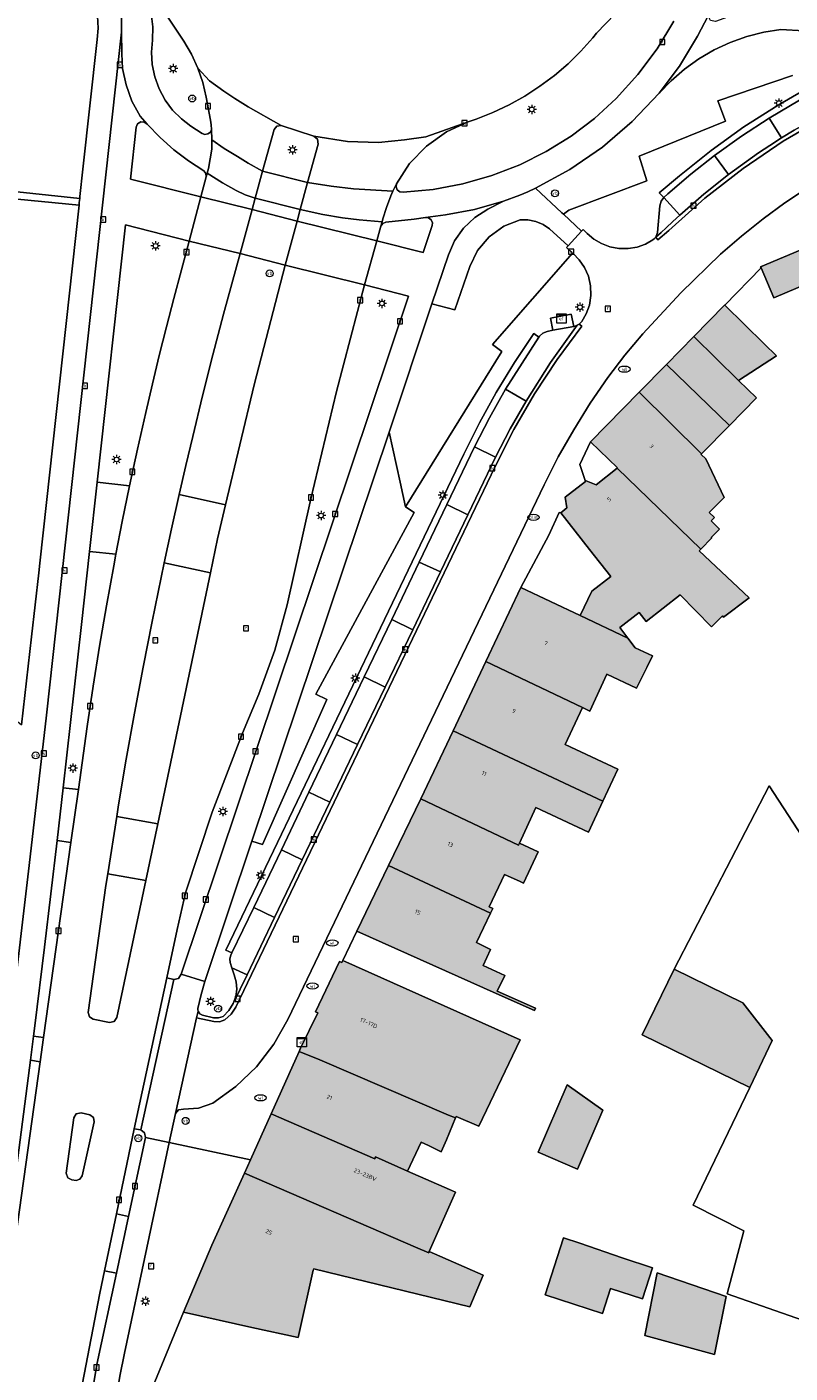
# Model space of a CAD drawing. Header units: metres. Extents: x 196496 to 197479, y 355250 to 356324.
# Tile 42 of 119: x 196666 to 196731, y 356000 to 356116. Entities that reach past the tile are written whole.
import ezdxf
from ezdxf.enums import TextEntityAlignment as Align

# ---------------------------------------------------------------- set-up
doc = ezdxf.new("R2010")
doc.units = ezdxf.units.M
doc.layers.get('0').update_dxf_attribs({"lineweight": 9})
for name, color, linetype, lineweight in [('B-WE-GR-BEPLANTING_CULTUUR_HEESTERS-GV', 251, 'Continuous', 9), ('B-WE-GR-BEPLANTING_CULTUUR_VASTE PLANTENVAK-GV', 251, 'Continuous', 9), ('B-WE-IE-MEUBILAIR_WEGMEUBILAIR-S', 251, 'Continuous', 9), ('B-WE-IE-TERREINAFSCHEIDING_KUNSTMATIG_HEKWERK-G', 251, 'IE-TERREINAFSCHEIDING-KUNSTMATIG', 9), ('B-WE-IE-TERREINAFSCHEIDING_KUNSTMATIG_MUUR-G', 251, 'IE-TERREINAFSCHEIDING-KUNSTMATIG-DICHT', 9), ('B-WE-KL-BRANDSTOF_PUT-S', 251, 'Continuous', 9), ('B-WE-KL-ET_KAST-S', 251, 'Continuous', 9), ('B-WE-KL-ET_LS_OV_LICHTMAST-S', 251, 'Continuous', 9), ('B-WE-KL-WATER-S', 251, 'Continuous', 9), ('B-WE-OG-BEBOUWING-GV', 251, 'Continuous', 9), ('B-WE-OG-BEBOUWING_HUISNUMMER-T35', 90, 'Continuous', 9), ('B-WE-OG-TERREIN_CULTUURSCHEIDING-GV', 251, 'Continuous', 9), ('B-WE-OG-TERREIN_ERF-GV', 251, 'Continuous', 9), ('B-WE-RI-GWA_KOLK-S', 251, 'Continuous', 9), ('B-WE-RI-GWA_RIOOLPUT-S', 251, 'Continuous', 9), ('B-WE-VH-GOOT-G', 251, 'Continuous', 9), ('B-WE-VH-VERHARDING_ASFALT-GV', 251, 'Continuous', 9), ('B-WE-VH-VERHARDING_BETON-GV', 251, 'Continuous', 9), ('B-WE-VH-VERHARDING_BETONSTRAATSTEEN-GV', 251, 'Continuous', 9), ('B-WE-VH-VERHARDING_STRAATBAKSTEEN-GV', 251, 'Continuous', 9), ('B-WE-VH-VERHARDING_TEGEL-GV', 251, 'Continuous', 9)]:
    doc.layers.add(name, color=color, linetype=linetype, lineweight=lineweight)
doc.layers.add('X-XX-AL-PRESENTATIE_GEBOUW3-V', color=7, linetype='Continuous', lineweight=9, true_color=0xebe1d6)
doc.styles.add('NLCS-ISO', font='NLCS-ISO.ttf')
doc.styles.add('NLCS-ISO-ANNOTATIEF-T35', font='NLCS-ISO.ttf', dxfattribs={"height": 3.5})
doc.linetypes.add('IE-TERREINAFSCHEIDING-KUNSTMATIG', pattern='A,4,[82,NLCS.SHX,S=0.75,R=90,X=0,Y=0],4,-2', length=10)
doc.linetypes.add('IE-TERREINAFSCHEIDING-KUNSTMATIG-DICHT', pattern='A,8,-1,[82,NLCS.SHX,S=0.75,R=90,X=0,Y=0],-1', length=10)

# ---------------------------------------------------------------- blocks, each defined once
blk = doc.blocks.new('SKL-ET_KAST_ELEKTRA-SO')
at = {"color": 0, "linetype": 'ByBlock', "lineweight": 18}
for points in [[(-2, 2), (2, 2), (2, 1.68), (-2, 1.68)], [(-2, 1.52), (2, 1.52), (2, -2), (-2, -2)]]:
    blk.add_lwpolyline(points, close=True, dxfattribs=at)
at = {"color": 0, "linetype": 'ByBlock', "lineweight": 18, "style": 'NLCS-ISO'}
blk.add_text('et', height=1.5, dxfattribs=at).set_placement((0, 0), align=Align.MIDDLE_CENTER)
blk = doc.blocks.new('SKL-ET_OV_LICHTMAST-SO')
at = {"color": 0, "linetype": 'ByBlock', "lineweight": 18}
for points in [[(-1.25, 0), (-2, 0)], [(-1.41, 1.41), (-0.88, 0.88)], [(0, 2), (0, 1.25)], [(0.88, 0.88), (1.41, 1.41)], [(2, 0), (1.25, 0)], [(-1.41, -1.41), (-0.88, -0.88)], [(0, -1.25), (0, -2)], [(0.88, -0.88), (1.41, -1.41)]]:
    blk.add_lwpolyline(points, dxfattribs=at)
blk.add_circle((0, 0), 1, dxfattribs=at)
blk = doc.blocks.new('SIE-WEG_PAAL_VERKEERSBORD-SO')
at = {"color": 0, "linetype": 'ByBlock', "lineweight": 18}
blk.add_circle((0, 0), 1.5, dxfattribs=at)
at = {"color": 0, "linetype": 'ByBlock', "lineweight": 18, "style": 'NLCS-ISO'}
blk.add_text('vb', height=1.5, dxfattribs=at).set_placement((0, 0.13), align=Align.MIDDLE_CENTER)
blk = doc.blocks.new('SRI-KOLK-SO')
at = {"color": 0, "linetype": 'ByBlock', "lineweight": 18}
blk.add_lwpolyline([(-1.125, -1.125), (1.125, -1.125), (1.125, 1.125), (-1.125, 1.125)], close=True, dxfattribs=at)
at = {"color": 0, "linetype": 'ByBlock', "lineweight": 18, "style": 'NLCS-ISO'}
blk.add_text('k', height=1.5, dxfattribs=at).set_placement((0, 0), align=Align.MIDDLE_CENTER)
blk = doc.blocks.new('SKL-WATER_WATERLEIDINGPUT-SO')
at = {"color": 0, "linetype": 'ByBlock', "lineweight": 18}
blk.add_ellipse((0, 0), major_axis=(2.5, 0), ratio=0.54, dxfattribs=at)
at = {"color": 0, "linetype": 'ByBlock', "lineweight": 18, "style": 'NLCS-ISO'}
blk.add_text('wl', height=1.5, dxfattribs=at).set_placement((0, 0), align=Align.MIDDLE_CENTER)
blk = doc.blocks.new('SRI-PUT_INSPECTIEPUT_RIOOLPUT-SO')
at = {"color": 0, "linetype": 'ByBlock', "lineweight": 18}
blk.add_lwpolyline([(-1.12, -1.12), (1.12, -1.12), (1.12, 1.12), (-1.12, 1.12)], close=True, dxfattribs=at)
at = {"color": 0, "linetype": 'ByBlock', "lineweight": 18, "style": 'NLCS-ISO'}
blk.add_text('r', height=1.5, dxfattribs=at).set_placement((0, 0.28), align=Align.MIDDLE_CENTER)
blk = doc.blocks.new('SKL-BENZINEPUT_OLIEPUT-SO')
at = {"color": 0, "linetype": 'ByBlock', "lineweight": 18}
blk.add_ellipse((0, 0), major_axis=(2.5, 0), ratio=0.54, dxfattribs=at)
at = {"color": 0, "linetype": 'ByBlock', "lineweight": 18, "style": 'NLCS-ISO'}
blk.add_text('olie', height=1.5, dxfattribs=at).set_placement((0, 0.16), align=Align.MIDDLE_CENTER)

msp = doc.modelspace()

# ---------------------------------------------------------------- hatches: boundary and pattern name
at = {"layer": 'X-XX-AL-PRESENTATIE_GEBOUW3-V'}
for points in [[(196736.477, 356101.841), (196737.06, 356100.401), (196734.931, 356099.525), (196733.576, 356098.968), (196734.251, 356097.334), (196728.872, 356095.06), (196728.904, 356094.984), (196729.997, 356092.398), (196735.358, 356094.664), (196736.623, 356091.67), (196736.583, 356091.639), (196747.689, 356096.247), (196745.807, 356100.767), (196746.352, 356101.009), (196747.106, 356101.552), (196747.579, 356102.352), (196747.699, 356102.983), (196747.631, 356103.65), (196747.371, 356104.267), (196746.964, 356104.764), (196746.434, 356105.127), (196745.796, 356105.332), (196745.126, 356105.342), (196744.508, 356105.168)], [(196729.176, 356088.43), (196725.78, 356091.757), (196725.771, 356091.766), (196723.123, 356089.064), (196726.971, 356085.294), (196730.23, 356087.398)], [(196720.778, 356086.671), (196726.195, 356081.411), (196728.516, 356083.78), (196726.971, 356085.294), (196723.123, 356089.064)], [(196723.789, 356078.956), (196726.195, 356081.411), (196720.778, 356086.671), (196718.423, 356084.267)], [(196714.236, 356079.994), (196716.538, 356077.751), (196716.51, 356077.728), (196723.728, 356070.778), (196724.657, 356071.727), (196724.605, 356071.778), (196725.328, 356072.486), (196724.617, 356073.214), (196724.887, 356073.49), (196724.433, 356073.934), (196725.725, 356075.197), (196724.143, 356078.531), (196723.75, 356078.916), (196723.789, 356078.956), (196718.423, 356084.267)], [(196717.436, 356063.103), (196716.735, 356064.016), (196718.412, 356065.304), (196719.017, 356064.535), (196721.941, 356066.833), (196724.633, 356064.082), (196725.592, 356065.021), (196725.666, 356064.927), (196727.873, 356066.589), (196723.573, 356070.62), (196723.728, 356070.778), (196716.51, 356077.728), (196714.723, 356076.299), (196713.855, 356076.649), (196713.78, 356076.591), (196712.043, 356075.239), (196712.189, 356074.308), (196711.658, 356073.899), (196714.147, 356070.731), (196715.96, 356068.424), (196714.332, 356067.145), (196713.319, 356065.064)], [(196705.219, 356061.112), (196713.522, 356057.129), (196714.165, 356056.829), (196715.642, 356060.003), (196718.19, 356058.817), (196719.067, 356060.588), (196719.562, 356061.588), (196718.064, 356062.285), (196717.436, 356063.103), (196713.319, 356065.064), (196708.234, 356067.474)], [(196713.522, 356057.129), (196705.219, 356061.112), (196702.387, 356055.136), (196715.291, 356049.077), (196716.579, 356051.846), (196712.045, 356053.955)], [(196699.611, 356049.281), (196708.033, 356045.288), (196708.101, 356045.478), (196709.519, 356048.524), (196714.052, 356046.415), (196715.291, 356049.077), (196702.387, 356055.136)], [(196708.101, 356045.478), (196708.033, 356045.288), (196699.611, 356049.281), (196696.837, 356043.53), (196705.609, 356039.435), (196705.8, 356039.831), (196705.485, 356039.984), (196706.831, 356042.771), (196708.158, 356042.154), (196708.463, 356042.012), (196709.724, 356044.723)], [(196705.609, 356036.327), (196704.393, 356036.913), (196705.609, 356039.435), (196696.837, 356043.53), (196694.115, 356037.885), (196706.108, 356032.529), (196709.389, 356031.062), (196709.484, 356031.26), (196706.195, 356032.731), (196706.844, 356034.077), (196704.968, 356034.949)], [(196689.139, 356027.532), (196690.916, 356026.833), (196701.99, 356022.055), (196702.609, 356021.816), (196702.666, 356021.952), (196704.6, 356021.104), (196708.177, 356028.541), (196692.899, 356035.364), (196692.812, 356035.184), (196692.616, 356035.279), (196690.555, 356030.959), (196690.733, 356030.861), (196689.264, 356027.809)], [(196727.933, 356024.449), (196729.868, 356028.471), (196727.338, 356031.735), (196721.417, 356034.617), (196718.664, 356028.961)], [(196701.817, 356019.945), (196702.609, 356021.816), (196701.99, 356022.055), (196690.916, 356026.833), (196689.139, 356027.532), (196686.727, 356022.177), (196695.649, 356018.3), (196695.697, 356018.467), (196698.477, 356017.245), (196699.657, 356019.726), (196700.267, 356019.444), (196701.374, 356018.897)], [(196713.101, 356017.416), (196715.278, 356022.479), (196712.212, 356024.667), (196709.719, 356018.87)], [(196684.935, 356018.199), (196684.423, 356017.063), (196699.16, 356010.71), (196700.295, 356010.219), (196700.331, 356010.335), (196702.588, 356015.437), (196702.089, 356015.658), (196698.477, 356017.245), (196695.697, 356018.467), (196695.649, 356018.3), (196686.727, 356022.177)], [(196700.331, 356010.335), (196700.295, 356010.219), (196699.16, 356010.71), (196684.423, 356017.063), (196681.633, 356010.868), (196679.184, 356005.11), (196685.062, 356003.789), (196689.042, 356002.933), (196690.358, 356008.731), (196690.403, 356008.831), (196703.82, 356005.562), (196704.983, 356008.289)], [(196715.248, 356004.998), (196715.946, 356007.15), (196718.706, 356006.257), (196719.573, 356008.933), (196716.959, 356009.78), (196713.304, 356011.039), (196711.901, 356011.493), (196710.315, 356006.595)], [(196725.904, 356006.453), (196719.96, 356008.487), (196718.906, 356003.082), (196724.894, 356001.46)]]:
    msp.add_hatch(color=256, dxfattribs=at).paths.add_polyline_path(points)

# ---------------------------------------------------------------- linework, layer by layer
at = {"layer": 'B-WE-GR-BEPLANTING_CULTUUR_HEESTERS-GV', "flags": 128}
for points in [[(196732.597, 356115.364), (196730.618, 356115.474), (196729.146, 356115.251), (196727.683, 356114.886), (196726.247, 356114.38), (196724.86, 356113.737), (196723.54, 356112.965), (196722.305, 356112.075), (196721.17, 356111.082), (196720.146, 356110.001), (196717.822, 356107.555), (196715.243, 356105.353), (196712.447, 356103.432), (196709.483, 356101.821), (196711.754, 356099.713), (196711.89, 356099.587), (196712.37, 356099.941), (196719.065, 356102.474), (196718.403, 356104.584), (196725.845, 356107.608), (196725.181, 356109.349), (196731.603, 356111.516)], [(196731.603, 356111.516), (196725.181, 356109.349), (196725.845, 356107.608), (196718.403, 356104.584), (196719.065, 356102.474), (196712.37, 356099.941), (196711.89, 356099.587), (196713.458, 356098.131), (196713.588, 356098.273), (196713.942, 356097.922), (196714.499, 356097.453), (196715.155, 356097.065), (196715.889, 356096.788), (196716.673, 356096.641), (196717.47, 356096.635), (196718.244, 356096.767), (196718.962, 356097.021), (196719.599, 356097.375), (196719.737, 356097.488), (196719.85, 356097.625), (196720, 356098.021), (196720.202, 356100.313), (196720.308, 356100.699), (196720.545, 356101.022), (196720.139, 356101.444), (196721.874, 356102.9), (196724.598, 356105.071), (196727.432, 356107.103), (196730.367, 356108.988), (196733.39, 356110.719)]]:
    msp.add_lwpolyline(points, dxfattribs=at)
for points in [[(196700.571, 356091.871), (196696.876, 356080.847), (196697.823, 356076.521), (196698.286, 356074.404), (196706.587, 356087.789), (196705.786, 356088.389), (196712.68, 356096.24), (196712.161, 356096.719), (196712.299, 356096.869), (196710.683, 356098.335), (196710.133, 356098.713), (196709.506, 356098.977), (196708.837, 356099.107), (196708.17, 356099.098), (196706.76, 356098.552), (196705.489, 356097.649), (196704.483, 356096.457), (196703.822, 356095.097), (196702.546, 356091.375)], [(196713.237, 356090.119), (196713.366, 356090.232), (196713.472, 356090.367), (196713.853, 356091.022), (196714.125, 356091.771), (196714.258, 356092.588), (196714.232, 356093.43), (196714.045, 356094.251), (196713.71, 356095.007), (196713.257, 356095.664), (196712.723, 356096.201), (196712.68, 356096.24), (196705.786, 356088.389), (196706.587, 356087.789), (196698.286, 356074.404), (196699.029, 356073.922), (196690.568, 356058.293), (196691.528, 356057.831), (196685.976, 356045.349), (196685.077, 356045.65), (196681.019, 356033.546), (196680.713, 356032.442), (196680.415, 356031.25), (196680.41, 356031.168), (196680.419, 356031.093), (196680.441, 356031.034), (196680.438, 356031.02), (196680.587, 356030.791), (196680.828, 356030.662), (196681.751, 356030.44), (196682.185, 356030.42), (196682.596, 356030.561), (196683.098, 356031.069), (196683.471, 356031.677), (196683.676, 356032.269), (196683.759, 356032.903), (196683.711, 356033.541), (196683.539, 356034.143), (196683.347, 356034.743), (196683.207, 356035.182), (196683.168, 356035.503), (196683.251, 356035.816), (196683.35, 356036.023), (196682.836, 356036.27), (196703.316, 356078.936), (196704.657, 356081.625), (196706.109, 356084.258), (196707.668, 356086.83), (196709.329, 356089.334), (196709.784, 356089.015), (196709.839, 356089.095), (196710.12, 356089.36), (196710.479, 356089.503), (196710.985, 356089.598), (196710.792, 356090.642), (196712.556, 356090.991), (196712.796, 356089.939), (196712.968, 356089.98), (196713.088, 356090.029)]]:
    msp.add_lwpolyline(points, close=True, dxfattribs=at)
at = {"layer": 'B-WE-GR-BEPLANTING_CULTUUR_VASTE PLANTENVAK-GV', "flags": 128}
msp.add_lwpolyline([(196663.704, 356101.008), (196670.185, 356100.368), (196670.209, 356100.594), (196670.249, 356100.955), (196663.514, 356101.669)], dxfattribs=at)
at = {"layer": 'B-WE-IE-TERREINAFSCHEIDING_KUNSTMATIG_HEKWERK-G', "ltscale": 0.2, "flags": 128}
msp.add_lwpolyline([(196670.267, 356101.12), (196666.811, 356069.569), (196666.718, 356068.735)], dxfattribs=at)
at = {"layer": 'B-WE-IE-TERREINAFSCHEIDING_KUNSTMATIG_MUUR-G', "ltscale": 0.05, "flags": 128}
for points in [[(196728.904, 356094.984), (196725.78, 356091.757)], [(196714.236, 356079.994), (196713.313, 356078.037), (196713.78, 356076.591)], [(196711.658, 356073.899), (196711.524, 356073.915), (196710.627, 356071.957), (196708.234, 356067.474)], [(196679.184, 356005.11), (196676.702, 355999.102), (196674.53, 355990.306)]]:
    msp.add_lwpolyline(points, dxfattribs=at)
at = {"layer": 'B-WE-OG-BEBOUWING-GV', "flags": 128}
for points in [[(196736.477, 356101.841), (196737.06, 356100.401), (196734.931, 356099.525), (196733.576, 356098.968), (196734.251, 356097.334), (196728.872, 356095.06), (196728.904, 356094.984), (196729.997, 356092.398), (196735.358, 356094.664), (196736.623, 356091.67), (196736.583, 356091.639), (196747.689, 356096.247), (196745.807, 356100.767), (196746.352, 356101.009), (196747.106, 356101.552), (196747.579, 356102.352), (196747.699, 356102.983), (196747.631, 356103.65), (196747.371, 356104.267), (196746.964, 356104.764), (196746.434, 356105.127), (196745.796, 356105.332), (196745.126, 356105.342), (196744.508, 356105.168)], [(196729.176, 356088.43), (196725.78, 356091.757), (196725.771, 356091.766), (196723.123, 356089.064), (196726.971, 356085.294), (196730.23, 356087.398)], [(196720.778, 356086.671), (196726.195, 356081.411), (196728.516, 356083.78), (196726.971, 356085.294), (196723.123, 356089.064)], [(196723.789, 356078.956), (196726.195, 356081.411), (196720.778, 356086.671), (196718.423, 356084.267)], [(196714.236, 356079.994), (196716.538, 356077.751), (196716.51, 356077.728), (196723.728, 356070.778), (196724.657, 356071.727), (196724.605, 356071.778), (196725.328, 356072.486), (196724.617, 356073.214), (196724.887, 356073.49), (196724.433, 356073.934), (196725.725, 356075.197), (196724.143, 356078.531), (196723.75, 356078.916), (196723.789, 356078.956), (196718.423, 356084.267)], [(196717.436, 356063.103), (196716.735, 356064.016), (196718.412, 356065.304), (196719.017, 356064.535), (196721.941, 356066.833), (196724.633, 356064.082), (196725.592, 356065.021), (196725.666, 356064.927), (196727.873, 356066.589), (196723.573, 356070.62), (196723.728, 356070.778), (196716.51, 356077.728), (196714.723, 356076.299), (196713.855, 356076.649), (196713.78, 356076.591), (196712.043, 356075.239), (196712.189, 356074.308), (196711.658, 356073.899), (196714.147, 356070.731), (196715.96, 356068.424), (196714.332, 356067.145), (196713.319, 356065.064)], [(196705.219, 356061.112), (196713.522, 356057.129), (196714.165, 356056.829), (196715.642, 356060.003), (196718.19, 356058.817), (196719.067, 356060.588), (196719.562, 356061.588), (196718.064, 356062.285), (196717.436, 356063.103), (196713.319, 356065.064), (196708.234, 356067.474)], [(196713.522, 356057.129), (196705.219, 356061.112), (196702.387, 356055.136), (196715.291, 356049.077), (196716.579, 356051.846), (196712.045, 356053.955)], [(196699.611, 356049.281), (196708.033, 356045.288), (196708.101, 356045.478), (196709.519, 356048.524), (196714.052, 356046.415), (196715.291, 356049.077), (196702.387, 356055.136)], [(196708.101, 356045.478), (196708.033, 356045.288), (196699.611, 356049.281), (196696.837, 356043.53), (196705.609, 356039.435), (196705.8, 356039.831), (196705.485, 356039.984), (196706.831, 356042.771), (196708.158, 356042.154), (196708.463, 356042.012), (196709.724, 356044.723)], [(196705.609, 356036.327), (196704.393, 356036.913), (196705.609, 356039.435), (196696.837, 356043.53), (196694.115, 356037.885), (196706.108, 356032.529), (196709.389, 356031.062), (196709.484, 356031.26), (196706.195, 356032.731), (196706.844, 356034.077), (196704.968, 356034.949)], [(196689.139, 356027.532), (196690.916, 356026.833), (196701.99, 356022.055), (196702.609, 356021.816), (196702.666, 356021.952), (196704.6, 356021.104), (196708.177, 356028.541), (196692.899, 356035.364), (196692.812, 356035.184), (196692.616, 356035.279), (196690.555, 356030.959), (196690.733, 356030.861), (196689.264, 356027.809)], [(196727.933, 356024.449), (196729.868, 356028.471), (196727.338, 356031.735), (196721.417, 356034.617), (196718.664, 356028.961)], [(196701.817, 356019.945), (196702.609, 356021.816), (196701.99, 356022.055), (196690.916, 356026.833), (196689.139, 356027.532), (196686.727, 356022.177), (196695.649, 356018.3), (196695.697, 356018.467), (196698.477, 356017.245), (196699.657, 356019.726), (196700.267, 356019.444), (196701.374, 356018.897)], [(196713.101, 356017.416), (196715.278, 356022.479), (196712.212, 356024.667), (196709.719, 356018.87)], [(196684.935, 356018.199), (196684.423, 356017.063), (196699.16, 356010.71), (196700.295, 356010.219), (196700.331, 356010.335), (196702.588, 356015.437), (196702.089, 356015.658), (196698.477, 356017.245), (196695.697, 356018.467), (196695.649, 356018.3), (196686.727, 356022.177)], [(196700.331, 356010.335), (196700.295, 356010.219), (196699.16, 356010.71), (196684.423, 356017.063), (196681.633, 356010.868), (196679.184, 356005.11), (196685.062, 356003.789), (196689.042, 356002.933), (196690.358, 356008.731), (196690.403, 356008.831), (196703.82, 356005.562), (196704.983, 356008.289)], [(196715.248, 356004.998), (196715.946, 356007.15), (196718.706, 356006.257), (196719.573, 356008.933), (196716.959, 356009.78), (196713.304, 356011.039), (196711.901, 356011.493), (196710.315, 356006.595)], [(196725.904, 356006.453), (196719.96, 356008.487), (196718.906, 356003.082), (196724.894, 356001.46)]]:
    msp.add_lwpolyline(points, close=True, dxfattribs=at)
at = {"layer": 'B-WE-OG-TERREIN_CULTUURSCHEIDING-GV', "flags": 128}
msp.add_lwpolyline([(196685.077, 356045.65), (196685.976, 356045.349), (196691.528, 356057.831), (196690.568, 356058.293), (196699.029, 356073.922), (196698.286, 356074.404), (196697.823, 356076.521), (196696.876, 356080.847)], close=True, dxfattribs=at)
at = {"layer": 'B-WE-OG-TERREIN_ERF-GV', "flags": 128}
for points in [[(196735.358, 356094.664), (196729.997, 356092.398), (196728.904, 356094.984), (196725.78, 356091.757), (196729.176, 356088.43), (196730.23, 356087.398), (196726.971, 356085.294), (196728.516, 356083.78), (196726.195, 356081.411), (196723.789, 356078.956), (196723.75, 356078.916), (196724.143, 356078.531), (196725.725, 356075.197), (196724.433, 356073.934), (196724.887, 356073.49), (196724.617, 356073.214), (196725.328, 356072.486), (196724.605, 356071.778), (196724.657, 356071.727), (196723.728, 356070.778), (196723.573, 356070.62), (196727.873, 356066.589), (196725.666, 356064.927), (196725.592, 356065.021), (196724.633, 356064.082), (196721.941, 356066.833), (196719.017, 356064.535), (196718.412, 356065.304), (196716.735, 356064.016), (196717.436, 356063.103), (196718.064, 356062.285), (196719.562, 356061.588), (196719.067, 356060.588), (196718.19, 356058.817), (196715.642, 356060.003), (196714.165, 356056.829), (196713.522, 356057.129), (196712.045, 356053.955), (196716.579, 356051.846), (196715.291, 356049.077), (196714.052, 356046.415), (196709.519, 356048.524), (196708.101, 356045.478), (196709.724, 356044.723), (196708.463, 356042.012), (196708.158, 356042.154), (196706.831, 356042.771), (196705.485, 356039.984), (196705.8, 356039.831), (196705.609, 356039.435), (196704.393, 356036.913), (196705.609, 356036.327), (196704.968, 356034.949), (196706.844, 356034.077), (196706.195, 356032.731), (196709.484, 356031.26), (196709.389, 356031.062), (196706.108, 356032.529), (196694.115, 356037.885), (196692.899, 356035.364), (196708.177, 356028.541), (196704.6, 356021.104), (196702.666, 356021.952), (196702.609, 356021.816), (196701.817, 356019.945), (196701.374, 356018.897), (196700.267, 356019.444), (196699.657, 356019.726), (196698.477, 356017.245), (196702.089, 356015.658), (196702.588, 356015.437), (196700.331, 356010.335), (196704.983, 356008.289), (196703.82, 356005.562), (196690.403, 356008.831), (196690.358, 356008.731), (196689.042, 356002.933), (196685.062, 356003.789), (196679.184, 356005.11), (196676.702, 355999.102)], [(196732.48, 356004.409), (196725.994, 356006.677), (196727.412, 356012.096), (196723.05, 356014.298), (196727.933, 356024.449), (196718.664, 356028.961), (196721.417, 356034.617), (196729.602, 356050.402), (196734.487, 356042.902)], [(196734.487, 356042.902), (196729.602, 356050.402), (196721.417, 356034.617), (196727.338, 356031.735), (196729.868, 356028.471), (196727.933, 356024.449), (196723.05, 356014.298), (196727.412, 356012.096), (196725.994, 356006.677), (196732.48, 356004.409)]]:
    msp.add_lwpolyline(points, dxfattribs=at)
for points in [[(196716.51, 356077.728), (196716.538, 356077.751), (196714.236, 356079.994), (196713.313, 356078.037), (196713.78, 356076.591), (196713.855, 356076.649), (196714.723, 356076.299)], [(196714.147, 356070.731), (196711.658, 356073.899), (196711.524, 356073.915), (196710.627, 356071.957), (196708.234, 356067.474), (196713.319, 356065.064), (196714.332, 356067.145), (196715.96, 356068.424)], [(196713.101, 356017.416), (196709.719, 356018.87), (196712.212, 356024.667), (196715.278, 356022.479)], [(196715.248, 356004.998), (196710.315, 356006.595), (196711.901, 356011.493), (196713.304, 356011.039), (196716.959, 356009.78), (196719.573, 356008.933), (196718.706, 356006.257), (196715.946, 356007.15)], [(196725.904, 356006.453), (196724.894, 356001.46), (196718.906, 356003.082), (196719.96, 356008.487)]]:
    msp.add_lwpolyline(points, close=True, dxfattribs=at)
at = {"layer": 'B-WE-VH-GOOT-G', "flags": 128}
for points in [[(196738.665, 356110.258), (196734.419, 356107.964), (196730.822, 356105.863), (196727.365, 356103.523), (196724.071, 356100.958), (196720.961, 356098.187), (196720.026, 356097.396), (196719.85, 356097.625)], [(196713.237, 356090.119), (196713.462, 356089.951), (196711.361, 356087.092), (196709.413, 356084.121), (196707.625, 356081.05), (196706.006, 356077.893), (196683.681, 356031.344), (196683.281, 356030.741), (196682.732, 356030.269), (196682.284, 356030.1), (196681.806, 356030.108), (196680.309, 356030.437)]]:
    msp.add_lwpolyline(points, dxfattribs=at)
at = {"layer": 'B-WE-VH-VERHARDING_ASFALT-GV', "flags": 128}
for points in [[(196669.72, 356121.283), (196669.016, 356121.987), (196668.501, 356122.244), (196667.943, 356122.38), (196652.399, 356124.386), (196649.865, 356106.507), (196643.333, 356107.426), (196643.296, 356105.741), (196643.166, 356105.461), (196656.894, 356103.555), (196656.767, 356102.384), (196663.514, 356101.669), (196670.249, 356100.955), (196670.267, 356101.12), (196670.525, 356103.474), (196671.745, 356114.614), (196671.821, 356115.607), (196671.775, 356116.624), (196671.603, 356117.644), (196671.303, 356118.642), (196670.881, 356119.595), (196670.348, 356120.481)], [(196685.996, 356103.307), (196686.975, 356106.879), (196687.211, 356107.176), (196687.589, 356107.212), (196684.762, 356108.826), (196683.59, 356109.552), (196682.641, 356110.166), (196681.413, 356111.058), (196680.41, 356112.168), (196680.834, 356110.935), (196681.13, 356109.672), (196681.491, 356107.691), (196681.556, 356107.285), (196681.604, 356106.877), (196681.609, 356105.987), (196682.687, 356105.255), (196683.835, 356104.547), (196684.745, 356103.977)], [(196690.392, 356106.316), (196690.717, 356106.049), (196690.766, 356105.631), (196689.87, 356102.323), (196691.902, 356101.993), (196693.81, 356101.784), (196697.195, 356101.567), (196697.253, 356101.699), (196697.512, 356102.217), (196698.645, 356103.941), (196700.101, 356105.453), (196701.814, 356106.668), (196703.688, 356107.53), (196700.053, 356106.259), (196698.211, 356105.98), (196695.979, 356105.757), (196693.293, 356105.842)], [(196680.687, 356101.088), (196685.084, 356099.983), (196685.354, 356100.967), (196684.501, 356101.267), (196683.725, 356101.633), (196682.535, 356102.286), (196681.225, 356103.122), (196681.145, 356102.814)], [(196684.047, 356096.201), (196685.084, 356099.983), (196680.687, 356101.088), (196679.672, 356097.272)], [(196695.821, 356097.297), (196696.179, 356098.575), (196696.28, 356098.935), (196694.295, 356099.113), (196692.867, 356099.287), (196691.166, 356099.568), (196689.237, 356099.987), (196688.971, 356099.002)], [(196687.942, 356095.2), (196694.76, 356093.506), (196695.821, 356097.297), (196688.971, 356099.002)], [(196692.362, 356054.803), (196689.984, 356049.847), (196691.786, 356048.986), (196694.169, 356053.946)], [(196669.086, 356017.058), (196669.742, 356021.815), (196669.953, 356022.172), (196670.36, 356022.255), (196671.119, 356022.089), (196671.436, 356021.868), (196671.503, 356021.487), (196670.456, 356016.827), (196670.265, 356016.537), (196669.93, 356016.445), (196669.575, 356016.479), (196669.212, 356016.669)]]:
    msp.add_lwpolyline(points, close=True, dxfattribs=at)
for points in [[(196677.433, 356117.158), (196679.205, 356114.47), (196679.864, 356113.352), (196680.41, 356112.168), (196681.413, 356111.058), (196682.641, 356110.166), (196683.59, 356109.552), (196684.762, 356108.826), (196687.589, 356107.212), (196690.392, 356106.316), (196693.293, 356105.842), (196695.979, 356105.757), (196698.211, 356105.98), (196700.053, 356106.259), (196703.688, 356107.53), (196704.382, 356107.775), (196705.812, 356108.335), (196707.21, 356108.993), (196708.567, 356109.749), (196709.873, 356110.596), (196711.118, 356111.53), (196712.294, 356112.545), (196713.394, 356113.631), (196714.411, 356114.781), (196714.731, 356115.169), (196716.359, 356116.847)], [(196654.641, 355993.15), (196609.65, 356030.59), (196620.836, 356044.04), (196644.692, 356072.726), (196665.247, 356055.64), (196666.103, 356063.207), (196666.718, 356068.735), (196666.811, 356069.569), (196670.185, 356100.368), (196663.704, 356101.008), (196661.524, 356098.393), (196647.734, 356081.852), (196644.549, 356078.031), (196643.909, 356078.308), (196561.101, 356114.188)], [(196669.882, 355995.861), (196671.969, 356006.751), (196672.367, 356008.647), (196673.398, 356013.556), (196674.938, 356020.887), (196677.755, 356033.862), (196678.649, 356038.022), (196679.367, 356041.191), (196681.637, 356048.127), (196684.266, 356054.936), (196685.656, 356058.275), (196687.049, 356062.077), (196688.106, 356065.986), (196690.152, 356075.109), (196692.342, 356084.336), (196694.76, 356093.506), (196687.942, 356095.2), (196685.271, 356084.909), (196682.786, 356074.572), (196682.12, 356071.655), (196681.502, 356068.718), (196676.957, 356047.129), (196675.927, 356042.241), (196673.447, 356030.459), (196673.208, 356030.122), (196672.803, 356030.043), (196671.411, 356030.308), (196671.078, 356030.521), (196670.983, 356030.905), (196672.506, 356041.819), (196672.661, 356042.817), (196673.427, 356047.748), (196673.583, 356048.75), (196674.252, 356052.707), (196674.957, 356056.658), (196675.696, 356060.602), (196676.471, 356064.54), (196676.988, 356067.07), (196677.52, 356069.598), (196678.153, 356072.515), (196678.813, 356075.465), (196679.387, 356077.964), (196679.975, 356080.459), (196680.829, 356083.972), (196681.714, 356087.477), (196682.629, 356090.975), (196684.047, 356096.201), (196679.672, 356097.272), (196678.361, 356092.34), (196677.722, 356089.894), (196677.1, 356087.443), (196676.5, 356084.986), (196675.925, 356082.524), (196675.218, 356079.369), (196674.537, 356076.208), (196673.906, 356073.137), (196673.357, 356070.323), (196673.172, 356069.34), (196672.548, 356065.888), (196671.961, 356062.43), (196671.412, 356058.965), (196670.901, 356055.495), (196670.134, 356050.073), (196669.493, 356045.536), (196667.121, 356028.754), (196666.826, 356026.65), (196663.086, 355999.933)]]:
    msp.add_lwpolyline(points, dxfattribs=at)
at = {"layer": 'B-WE-VH-VERHARDING_BETON-GV', "flags": 128}
for points in [[(196676.404, 356116.859), (196676.538, 356115.706), (196676.507, 356114.557), (196676.422, 356113.531), (196676.484, 356112.471), (196676.701, 356111.408), (196677.075, 356110.377), (196677.597, 356109.413), (196678.246, 356108.544), (196678.997, 356107.793), (196679.82, 356107.174), (196680.792, 356106.542), (196681.017, 356106.46), (196681.286, 356106.496), (196681.502, 356106.66), (196681.604, 356106.877), (196681.556, 356107.285), (196681.491, 356107.691), (196681.13, 356109.672), (196680.834, 356110.935), (196680.41, 356112.168), (196679.864, 356113.352), (196679.205, 356114.47), (196677.433, 356117.158)], [(196716.359, 356116.847), (196714.731, 356115.169), (196714.411, 356114.781), (196713.394, 356113.631), (196712.294, 356112.545), (196711.118, 356111.53), (196709.873, 356110.596), (196708.567, 356109.749), (196707.21, 356108.993), (196705.812, 356108.335), (196704.382, 356107.775), (196703.688, 356107.53), (196701.814, 356106.668), (196700.101, 356105.453), (196698.645, 356103.941), (196697.512, 356102.217), (196697.478, 356101.944), (196697.587, 356101.691), (196697.808, 356101.528), (196698.082, 356101.5), (196700.671, 356101.728), (196703.227, 356102.201), (196705.727, 356102.912), (196708.151, 356103.85), (196710.414, 356104.976), (196712.564, 356106.306), (196714.579, 356107.832), (196716.44, 356109.543), (196718.299, 356111.607), (196719.96, 356113.835), (196721.397, 356116.213)]]:
    msp.add_lwpolyline(points, dxfattribs=at)
for points in [[(196681.145, 356102.814), (196681.113, 356103.097), (196680.927, 356103.312), (196679.602, 356104.178), (196678.342, 356105.142), (196677.158, 356106.199), (196676.059, 356107.337), (196675.807, 356107.521), (196675.495, 356107.532), (196675.23, 356107.366), (196675.105, 356107.08), (196674.616, 356102.615), (196680.687, 356101.088)], [(196685.996, 356103.307), (196689.87, 356102.323), (196690.766, 356105.631), (196690.717, 356106.049), (196690.392, 356106.316), (196687.589, 356107.212), (196687.211, 356107.176), (196686.975, 356106.879)], [(196689.237, 356099.987), (196685.354, 356100.967), (196685.084, 356099.983), (196688.971, 356099.002)], [(196671.748, 356076.537), (196674.537, 356076.208), (196675.218, 356079.369), (196675.925, 356082.524), (196676.5, 356084.986), (196677.1, 356087.443), (196677.722, 356089.894), (196678.361, 356092.34), (196679.672, 356097.272), (196674.181, 356098.689)], [(196696.179, 356098.575), (196695.821, 356097.297), (196699.816, 356096.282), (196700.6, 356098.606), (196700.622, 356098.854), (196700.506, 356099.114), (196700.273, 356099.277), (196700.025, 356099.303), (196699.047, 356099.171), (196696.601, 356098.906), (196696.343, 356098.801)], [(196678.813, 356075.465), (196682.786, 356074.572), (196685.271, 356084.909), (196687.942, 356095.2), (196684.047, 356096.201), (196682.629, 356090.975), (196681.714, 356087.477), (196680.829, 356083.972), (196679.975, 356080.459), (196679.387, 356077.964)], [(196678.336, 356033.743), (196678.764, 356033.822), (196678.979, 356034.2), (196698.541, 356092.542), (196694.76, 356093.506), (196692.342, 356084.336), (196690.152, 356075.109), (196688.106, 356065.986), (196687.049, 356062.077), (196685.656, 356058.275), (196684.266, 356054.936), (196681.637, 356048.127), (196679.367, 356041.191), (196678.649, 356038.022), (196677.755, 356033.862)], [(196673.357, 356070.323), (196673.906, 356073.137), (196674.537, 356076.208), (196671.748, 356076.537), (196671.091, 356070.565)], [(196682.786, 356074.572), (196678.813, 356075.465), (196678.153, 356072.515), (196677.52, 356069.598), (196681.502, 356068.718), (196682.12, 356071.655)], [(196670.134, 356050.073), (196670.901, 356055.495), (196671.412, 356058.965), (196671.961, 356062.43), (196672.548, 356065.888), (196673.172, 356069.34), (196673.357, 356070.323), (196671.091, 356070.565), (196670.395, 356064.276), (196668.818, 356050.23)], [(196673.427, 356047.748), (196676.957, 356047.129), (196681.502, 356068.718), (196677.52, 356069.598), (196676.988, 356067.07), (196676.471, 356064.54), (196675.696, 356060.602), (196674.957, 356056.658), (196674.252, 356052.707), (196673.583, 356048.75)], [(196668.299, 356045.683), (196669.493, 356045.536), (196670.134, 356050.073), (196668.818, 356050.23)], [(196673.427, 356047.748), (196672.661, 356042.817), (196675.927, 356042.241), (196676.957, 356047.129)], [(196669.493, 356045.536), (196668.299, 356045.683), (196667.211, 356036.522), (196666.375, 356029.746), (196666.259, 356028.844), (196667.121, 356028.754)], [(196675.927, 356042.241), (196672.661, 356042.817), (196672.506, 356041.819), (196670.983, 356030.905), (196671.078, 356030.521), (196671.411, 356030.308), (196672.803, 356030.043), (196673.208, 356030.122), (196673.447, 356030.459)], [(196674.938, 356020.887), (196675.505, 356020.798), (196678.336, 356033.743), (196677.755, 356033.862)], [(196666.259, 356028.844), (196665.995, 356026.781), (196666.826, 356026.65), (196667.121, 356028.754)], [(196666.826, 356026.65), (196665.995, 356026.781), (196663.926, 356010.649), (196663.243, 356006.797), (196662.192, 356003.028), (196661.268, 356000.239), (196663.086, 355999.933)], [(196669.086, 356017.058), (196669.212, 356016.669), (196669.575, 356016.479), (196669.93, 356016.445), (196670.265, 356016.537), (196670.456, 356016.827), (196671.503, 356021.487), (196671.436, 356021.868), (196671.119, 356022.089), (196670.36, 356022.255), (196669.953, 356022.172), (196669.742, 356021.815)], [(196674.456, 356013.347), (196675.906, 356020.128), (196675.821, 356020.532), (196675.505, 356020.798), (196674.938, 356020.887), (196673.398, 356013.556)], [(196674.456, 356013.347), (196673.398, 356013.556), (196672.367, 356008.647), (196673.41, 356008.452)], [(196672.367, 356008.647), (196671.969, 356006.751), (196669.882, 355995.861), (196668.179, 355984.905), (196668.058, 355983.912), (196668.644, 355983.847), (196668.962, 355983.952), (196669.158, 355984.223), (196669.477, 355986.279), (196670.547, 355993.449), (196671.732, 356000.6), (196673.41, 356008.452)]]:
    msp.add_lwpolyline(points, close=True, dxfattribs=at)
at = {"layer": 'B-WE-VH-VERHARDING_BETONSTRAATSTEEN-GV', "flags": 128}
for points in [[(196738.665, 356110.258), (196738.25, 356110.398), (196735.413, 356108.86), (196734.005, 356108.097), (196733.437, 356107.785), (196732.872, 356107.467), (196732.318, 356107.148), (196731.767, 356106.823), (196730.666, 356106.15), (196729.672, 356105.514), (196728.691, 356104.86), (196726.115, 356103.008), (196723.97, 356101.305), (196721.903, 356099.508), (196721.323, 356098.974), (196720.748, 356098.431), (196720.304, 356098.017), (196719.85, 356097.625), (196720.026, 356097.396), (196720.961, 356098.187), (196724.071, 356100.958), (196727.365, 356103.523), (196730.822, 356105.863), (196734.419, 356107.964)], [(196729.59, 356107.857), (196730.666, 356106.15), (196731.767, 356106.823), (196732.318, 356107.148), (196732.872, 356107.467), (196733.437, 356107.785), (196734.005, 356108.097), (196735.413, 356108.86), (196734.495, 356110.663), (196733.141, 356109.939)], [(196729.59, 356107.857), (196727.216, 356106.294), (196724.911, 356104.631), (196726.115, 356103.008), (196728.691, 356104.86), (196729.672, 356105.514), (196730.666, 356106.15)], [(196724.911, 356104.631), (196722.869, 356103.028), (196720.89, 356101.347), (196720.545, 356101.022), (196721.903, 356099.508), (196723.97, 356101.305), (196726.115, 356103.008)], [(196719.85, 356097.625), (196720.304, 356098.017), (196720.748, 356098.431), (196721.323, 356098.974), (196721.903, 356099.508), (196720.545, 356101.022), (196720.308, 356100.699), (196720.202, 356100.313), (196720, 356098.021)], [(196712.796, 356089.939), (196712.556, 356090.991), (196710.792, 356090.642), (196710.985, 356089.598)], [(196683.471, 356031.677), (196683.098, 356031.069), (196682.596, 356030.561), (196682.185, 356030.42), (196681.751, 356030.44), (196680.828, 356030.662), (196680.587, 356030.791), (196680.438, 356031.02), (196680.309, 356030.437), (196681.806, 356030.108), (196682.284, 356030.1), (196682.732, 356030.269), (196683.281, 356030.741), (196683.681, 356031.344), (196706.006, 356077.893), (196707.625, 356081.05), (196709.413, 356084.121), (196711.361, 356087.092), (196713.462, 356089.951), (196713.237, 356090.119), (196713.088, 356090.029), (196710.786, 356086.826), (196708.671, 356083.496), (196707.315, 356081.113), (196706.054, 356078.679), (196703.67, 356073.723), (196701.306, 356068.803), (196698.92, 356063.835), (196696.54, 356058.882), (196694.169, 356053.946), (196691.786, 356048.986), (196689.41, 356044.041), (196687.024, 356039.072), (196684.65, 356034.131)], [(196709.784, 356089.015), (196706.917, 356084.537), (196708.671, 356083.496), (196710.786, 356086.826), (196713.088, 356090.029), (196712.968, 356089.98), (196712.796, 356089.939), (196710.985, 356089.598), (196710.479, 356089.503), (196710.12, 356089.36), (196709.839, 356089.095)], [(196706.917, 356084.537), (196705.531, 356082.075), (196704.243, 356079.561), (196706.054, 356078.679), (196707.315, 356081.113), (196708.671, 356083.496)], [(196704.243, 356079.561), (196701.863, 356074.605), (196703.67, 356073.723), (196706.054, 356078.679)], [(196701.863, 356074.605), (196699.481, 356069.64), (196701.306, 356068.803), (196703.67, 356073.723)], [(196699.481, 356069.64), (196697.111, 356064.702), (196698.92, 356063.835), (196701.306, 356068.803)], [(196697.111, 356064.702), (196694.743, 356059.765), (196696.54, 356058.882), (196698.92, 356063.835)], [(196696.54, 356058.882), (196694.743, 356059.765), (196692.362, 356054.803), (196694.169, 356053.946)], [(196691.786, 356048.986), (196689.984, 356049.847), (196687.612, 356044.904), (196689.41, 356044.041)], [(196687.612, 356044.904), (196685.223, 356039.925), (196687.024, 356039.072), (196689.41, 356044.041)], [(196683.35, 356036.023), (196683.251, 356035.816), (196683.168, 356035.503), (196683.207, 356035.182), (196683.347, 356034.743), (196684.65, 356034.131), (196687.024, 356039.072), (196685.223, 356039.925)], [(196680.419, 356031.093), (196680.41, 356031.168), (196680.415, 356031.25), (196680.713, 356032.442), (196681.019, 356033.546), (196678.979, 356034.2), (196678.764, 356033.822), (196678.336, 356033.743), (196675.505, 356020.798), (196675.821, 356020.532), (196675.906, 356020.128), (196677.942, 356019.693), (196678.482, 356022.188), (196680.309, 356030.437), (196680.438, 356031.02), (196680.441, 356031.034)], [(196684.65, 356034.131), (196683.347, 356034.743), (196683.539, 356034.143), (196683.711, 356033.541), (196683.759, 356032.903), (196683.676, 356032.269), (196683.471, 356031.677)]]:
    msp.add_lwpolyline(points, close=True, dxfattribs=at)
msp.add_lwpolyline([(196734.419, 356107.964), (196730.822, 356105.863), (196727.365, 356103.523), (196724.071, 356100.958), (196720.961, 356098.187), (196720.026, 356097.396), (196719.85, 356097.625), (196719.737, 356097.488), (196719.599, 356097.375), (196718.962, 356097.021), (196718.244, 356096.767), (196717.47, 356096.635), (196716.673, 356096.641), (196715.889, 356096.788), (196715.155, 356097.065), (196714.499, 356097.453), (196713.942, 356097.922), (196713.588, 356098.273), (196713.458, 356098.131), (196712.299, 356096.869), (196712.161, 356096.719), (196712.68, 356096.24), (196712.723, 356096.201), (196713.257, 356095.664), (196713.71, 356095.007), (196714.045, 356094.251), (196714.232, 356093.43), (196714.258, 356092.588), (196714.125, 356091.771), (196713.853, 356091.022), (196713.472, 356090.367), (196713.366, 356090.232), (196713.237, 356090.119), (196713.462, 356089.951), (196711.361, 356087.092), (196709.413, 356084.121), (196707.625, 356081.05), (196706.006, 356077.893), (196683.681, 356031.344), (196683.281, 356030.741), (196682.732, 356030.269), (196682.284, 356030.1), (196681.806, 356030.108), (196680.309, 356030.437), (196678.482, 356022.188), (196678.751, 356022.525), (196679.178, 356022.581), (196680.481, 356022.66), (196681.712, 356023.095), (196683.687, 356024.52), (196685.458, 356026.228), (196686.967, 356028.171), (196688.173, 356030.287), (196710.232, 356076.315), (196711.449, 356078.709), (196712.776, 356081.043), (196714.205, 356083.317), (196715.728, 356085.528), (196717.182, 356087.446), (196718.728, 356089.291), (196722, 356092.819), (196725.422, 356096.14), (196727.213, 356097.714), (196729.075, 356099.204), (196730.965, 356100.581), (196732.916, 356101.87)], dxfattribs=at)
at = {"layer": 'B-WE-VH-VERHARDING_STRAATBAKSTEEN-GV', "flags": 128}
msp.add_lwpolyline([(196732.916, 356101.87), (196730.965, 356100.581), (196729.075, 356099.204), (196727.213, 356097.714), (196725.422, 356096.14), (196722, 356092.819), (196718.728, 356089.291), (196717.182, 356087.446), (196715.728, 356085.528), (196714.205, 356083.317), (196712.776, 356081.043), (196711.449, 356078.709), (196710.232, 356076.315), (196688.173, 356030.287), (196686.967, 356028.171), (196685.458, 356026.228), (196683.687, 356024.52), (196681.712, 356023.095), (196680.481, 356022.66), (196679.178, 356022.581), (196678.751, 356022.525), (196678.482, 356022.188), (196677.942, 356019.693), (196684.935, 356018.199), (196686.727, 356022.177), (196689.139, 356027.532), (196689.264, 356027.809), (196690.733, 356030.861), (196690.555, 356030.959), (196692.616, 356035.279), (196692.812, 356035.184), (196692.899, 356035.364), (196694.115, 356037.885), (196696.837, 356043.53), (196699.611, 356049.281), (196702.387, 356055.136), (196705.219, 356061.112), (196708.234, 356067.474), (196710.627, 356071.957), (196711.524, 356073.915), (196711.658, 356073.899), (196712.189, 356074.308), (196712.043, 356075.239), (196713.78, 356076.591), (196713.313, 356078.037), (196714.236, 356079.994), (196718.423, 356084.267), (196720.778, 356086.671), (196723.123, 356089.064), (196725.771, 356091.766), (196725.78, 356091.757), (196728.904, 356094.984), (196728.872, 356095.06), (196734.251, 356097.334)], dxfattribs=at)
msp.add_lwpolyline([(196684.423, 356017.063), (196684.935, 356018.199), (196677.942, 356019.693), (196674.093, 356001.578), (196673.706, 355999.596), (196672.555, 355992.668), (196671.537, 355985.72), (196671.395, 355984.812), (196671.291, 355983.903), (196670.928, 355979.85), (196672.144, 355979.465), (196673.624, 355979.185), (196674.008, 355981.216), (196673.981, 355981.221), (196673.136, 355982.545), (196674.475, 355990.316), (196674.53, 355990.306), (196676.702, 355999.102), (196679.184, 356005.11), (196681.633, 356010.868)], close=True, dxfattribs=at)
at = {"layer": 'B-WE-VH-VERHARDING_TEGEL-GV', "flags": 128}
for points in [[(196732.201, 356117.531), (196729.721, 356117.467), (196727.283, 356117.009), (196724.977, 356116.182), (196724.548, 356116.272), (196724.338, 356116.658), (196723.441, 356114.911), (196721.878, 356112.325), (196720.146, 356110.001), (196721.17, 356111.082), (196722.305, 356112.075), (196723.54, 356112.965), (196724.86, 356113.737), (196726.247, 356114.38), (196727.683, 356114.886), (196729.146, 356115.251), (196730.618, 356115.474), (196732.597, 356115.364)], [(196664.362, 356030.61), (196665.905, 356043.531), (196667.389, 356056.467), (196673.857, 356115.267), (196673.85, 356116.447)], [(196671.775, 356116.624), (196671.821, 356115.607), (196671.745, 356114.614), (196670.525, 356103.474), (196670.267, 356101.12), (196670.249, 356100.955), (196670.209, 356100.594), (196670.185, 356100.368), (196666.811, 356069.569), (196666.718, 356068.735), (196666.103, 356063.207), (196665.247, 356055.64)], [(196673.85, 356116.447), (196673.857, 356115.267), (196673.868, 356113.382), (196673.941, 356112.139), (196674.232, 356110.712), (196674.735, 356109.326), (196675.436, 356108.031), (196676.059, 356107.337), (196677.158, 356106.199), (196678.342, 356105.142), (196679.602, 356104.178), (196680.927, 356103.312), (196681.113, 356103.097), (196681.145, 356102.814), (196681.225, 356103.122), (196681.326, 356103.515), (196681.614, 356105.184), (196681.609, 356105.987), (196681.604, 356106.877), (196681.502, 356106.66), (196681.286, 356106.496), (196681.017, 356106.46), (196680.792, 356106.542), (196679.82, 356107.174), (196678.997, 356107.793), (196678.246, 356108.544), (196677.597, 356109.413), (196677.075, 356110.377), (196676.701, 356111.408), (196676.484, 356112.471), (196676.422, 356113.531), (196676.507, 356114.557), (196676.538, 356115.706), (196676.404, 356116.859)], [(196721.397, 356116.213), (196719.96, 356113.835), (196718.299, 356111.607), (196716.44, 356109.543), (196714.579, 356107.832), (196712.564, 356106.306), (196710.414, 356104.976), (196708.151, 356103.85), (196705.727, 356102.912), (196703.227, 356102.201), (196700.671, 356101.728), (196698.082, 356101.5), (196697.808, 356101.528), (196697.587, 356101.691), (196697.478, 356101.944), (196697.512, 356102.217), (196697.253, 356101.699), (196697.195, 356101.567), (196697.021, 356101.168), (196696.672, 356100.18), (196696.35, 356099.183), (196696.28, 356098.935), (196696.179, 356098.575), (196696.343, 356098.801), (196696.601, 356098.906), (196699.047, 356099.171), (196700.025, 356099.303), (196701.747, 356099.535), (196704.225, 356099.994), (196706.725, 356100.705), (196708.148, 356101.219), (196708.816, 356101.511), (196709.483, 356101.821), (196712.447, 356103.432), (196715.243, 356105.353), (196717.822, 356107.555), (196720.146, 356110.001), (196721.878, 356112.325), (196723.441, 356114.911), (196724.338, 356116.658)], [(196663.926, 356010.649), (196665.995, 356026.781), (196666.259, 356028.844), (196666.375, 356029.746), (196667.211, 356036.522), (196668.299, 356045.683), (196668.818, 356050.23), (196670.395, 356064.276), (196671.091, 356070.565), (196671.748, 356076.537), (196674.181, 356098.689), (196679.672, 356097.272), (196680.687, 356101.088), (196674.616, 356102.615), (196675.105, 356107.08), (196675.23, 356107.366), (196675.495, 356107.532), (196675.807, 356107.521), (196676.059, 356107.337), (196675.436, 356108.031), (196674.735, 356109.326), (196674.232, 356110.712), (196673.941, 356112.139), (196673.868, 356113.382), (196673.857, 356115.267), (196667.389, 356056.467), (196665.905, 356043.531), (196664.362, 356030.61)]]:
    msp.add_lwpolyline(points, dxfattribs=at)
for points in [[(196720.545, 356101.022), (196720.89, 356101.347), (196722.869, 356103.028), (196724.911, 356104.631), (196727.216, 356106.294), (196729.59, 356107.857), (196733.141, 356109.939), (196734.495, 356110.663), (196735.272, 356111.078), (196735.015, 356111.596), (196733.39, 356110.719), (196730.367, 356108.988), (196727.432, 356107.103), (196724.598, 356105.071), (196721.874, 356102.9), (196720.139, 356101.444)], [(196685.354, 356100.967), (196685.996, 356103.307), (196684.745, 356103.977), (196683.835, 356104.547), (196682.687, 356105.255), (196681.609, 356105.987), (196681.614, 356105.184), (196681.326, 356103.515), (196681.225, 356103.122), (196682.535, 356102.286), (196683.725, 356101.633), (196684.501, 356101.267)], [(196685.354, 356100.967), (196689.237, 356099.987), (196689.87, 356102.323), (196685.996, 356103.307)], [(196689.237, 356099.987), (196691.166, 356099.568), (196692.867, 356099.287), (196694.295, 356099.113), (196696.28, 356098.935), (196696.35, 356099.183), (196696.672, 356100.18), (196697.021, 356101.168), (196697.195, 356101.567), (196693.81, 356101.784), (196691.902, 356101.993), (196689.87, 356102.323)], [(196713.458, 356098.131), (196711.89, 356099.587), (196711.754, 356099.713), (196709.483, 356101.821), (196708.816, 356101.511), (196708.148, 356101.219), (196706.725, 356100.705), (196705.374, 356100.024), (196704.264, 356099.314), (196703.293, 356098.386), (196702.52, 356097.288), (196701.983, 356096.084), (196700.571, 356091.871), (196702.546, 356091.375), (196703.822, 356095.097), (196704.483, 356096.457), (196705.489, 356097.649), (196706.76, 356098.552), (196708.17, 356099.098), (196708.837, 356099.107), (196709.506, 356098.977), (196710.133, 356098.713), (196710.683, 356098.335), (196712.299, 356096.869)], [(196681.019, 356033.546), (196685.077, 356045.65), (196696.876, 356080.847), (196700.571, 356091.871), (196701.983, 356096.084), (196702.52, 356097.288), (196703.293, 356098.386), (196704.264, 356099.314), (196705.374, 356100.024), (196706.725, 356100.705), (196704.225, 356099.994), (196701.747, 356099.535), (196700.025, 356099.303), (196700.273, 356099.277), (196700.506, 356099.114), (196700.622, 356098.854), (196700.6, 356098.606), (196699.816, 356096.282), (196695.821, 356097.297), (196694.76, 356093.506), (196698.541, 356092.542), (196678.979, 356034.2)], [(196688.971, 356099.002), (196685.084, 356099.983), (196684.047, 356096.201), (196687.942, 356095.2)], [(196694.743, 356059.765), (196697.111, 356064.702), (196699.481, 356069.64), (196701.863, 356074.605), (196704.243, 356079.561), (196705.531, 356082.075), (196706.917, 356084.537), (196709.784, 356089.015), (196709.329, 356089.334), (196707.668, 356086.83), (196706.109, 356084.258), (196704.657, 356081.625), (196703.316, 356078.936), (196682.836, 356036.27), (196683.35, 356036.023), (196685.223, 356039.925), (196687.612, 356044.904), (196689.984, 356049.847), (196692.362, 356054.803)], [(196674.456, 356013.347), (196673.41, 356008.452), (196671.732, 356000.6), (196670.547, 355993.449), (196669.477, 355986.279), (196669.158, 355984.223), (196671.291, 355983.903), (196671.395, 355984.812), (196671.537, 355985.72), (196672.555, 355992.668), (196673.706, 355999.596), (196674.093, 356001.578), (196677.942, 356019.693), (196675.906, 356020.128)]]:
    msp.add_lwpolyline(points, close=True, dxfattribs=at)

# ---------------------------------------------------------------- block references
at = {"layer": 'B-WE-IE-MEUBILAIR_WEGMEUBILAIR-S', "xscale": 0.2, "yscale": 0.2, "zscale": 0.2}
for p in [(196679.926, 356109.549), (196711.155, 356101.388), (196686.596, 356094.494), (196666.446, 356053.014), (196682.163, 356031.217), (196679.364, 356021.568), (196675.285, 356020.074)]:
    msp.add_blockref('SIE-WEG_PAAL_VERKEERSBORD-SO', p, dxfattribs=at)
at = {"layer": 'B-WE-KL-BRANDSTOF_PUT-S', "xscale": 0.2, "yscale": 0.2, "zscale": 0.2}
msp.add_blockref('SKL-BENZINEPUT_OLIEPUT-SO', (196709.316, 356073.497), dxfattribs=at)
at = {"layer": 'B-WE-KL-ET_KAST-S', "xscale": 0.2, "yscale": 0.2, "zscale": 0.2}
for p in [(196711.717, 356090.614), (196689.363, 356028.344)]:
    msp.add_blockref('SKL-ET_KAST_ELEKTRA-SO', p, dxfattribs=at)
at = {"layer": 'B-WE-KL-ET_LS_OV_LICHTMAST-S', "xscale": 0.2, "yscale": 0.2, "zscale": 0.2}
for p in [(196678.285, 356112.118), (196730.437, 356109.152), (196709.167, 356108.608), (196688.564, 356105.121), (196676.775, 356096.863), (196696.267, 356091.916), (196713.314, 356091.586), (196673.417, 356078.482), (196701.514, 356075.424), (196691.025, 356073.658), (196693.975, 356059.664), (196669.664, 356051.929), (196682.575, 356048.187), (196685.834, 356042.7), (196681.511, 356031.853), (196675.896, 356006.045)]:
    msp.add_blockref('SKL-ET_OV_LICHTMAST-SO', p, dxfattribs=at)
at = {"layer": 'B-WE-KL-WATER-S', "xscale": 0.2, "yscale": 0.2, "zscale": 0.2}
for p in [(196717.141, 356086.257), (196691.989, 356036.881), (196690.285, 356033.168), (196685.812, 356023.548)]:
    msp.add_blockref('SKL-WATER_WATERLEIDINGPUT-SO', p, dxfattribs=at)
at = {"layer": 'B-WE-RI-GWA_KOLK-S', "xscale": 0.2, "yscale": 0.2, "zscale": 0.2}
for p in [(196720.408, 356114.406), (196673.699, 356112.444), (196681.286, 356108.892), (196703.371, 356107.417), (196723.088, 356100.329), (196672.256, 356099.143), (196679.432, 356096.315), (196712.566, 356096.365), (196694.393, 356092.187), (196697.821, 356090.374), (196670.699, 356084.825), (196705.773, 356077.74), (196674.777, 356077.425), (196690.158, 356075.204), (196692.245, 356073.787), (196668.94, 356068.92), (196698.263, 356062.138), (196671.149, 356057.249), (196684.135, 356054.632), (196685.385, 356053.364), (196667.162, 356053.189), (196690.408, 356045.778), (196679.293, 356040.939), (196681.11, 356040.617), (196668.413, 356037.929), (196683.848, 356032.07), (196675.005, 356015.952), (196673.624, 356014.762), (196671.693, 356000.35)]:
    msp.add_blockref('SRI-KOLK-SO', p, dxfattribs=at)
at = {"layer": 'B-WE-RI-GWA_RIOOLPUT-S', "xscale": 0.2, "yscale": 0.2, "zscale": 0.2}
for p in [(196715.719, 356091.453), (196684.561, 356063.947), (196676.759, 356062.917), (196688.86, 356037.205), (196676.397, 356009.068)]:
    msp.add_blockref('SRI-PUT_INSPECTIEPUT_RIOOLPUT-SO', p, dxfattribs=at)

# ---------------------------------------------------------------- texts
at = {"layer": 'B-WE-OG-BEBOUWING_HUISNUMMER-T35', "style": 'NLCS-ISO-ANNOTATIEF-T35'}
for s, rotation, p in [('3', 315.6, (196719.475, 356079.626)), ('5', 38.2, (196715.829, 356075.064)), ('7', 334.6, (196710.383, 356062.667)), ('9', 334.6, (196707.624, 356056.847)), ('11', 334.6, (196705.068, 356051.454)), ('13', 334.2, (196702.159, 356045.357)), ('15', 334.3, (196699.345, 356039.523)), ('17-17D', 335.9, (196695.127, 356029.988)), ('21', 335.8, (196691.751, 356023.592)), ('23-23BV', 336.7, (196694.825, 356016.935)), ('25', 335.8, (196686.53, 356012))]:
    msp.add_text(s, height=0.36, rotation=rotation, dxfattribs=at).set_placement(p, align=Align.MIDDLE)

doc.saveas('drawing.dxf')
